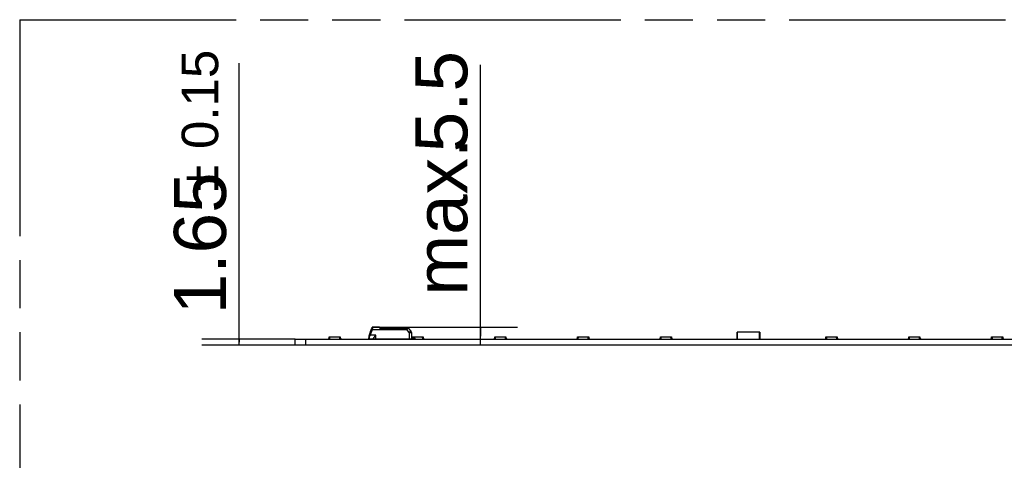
# Model space of a CAD drawing. Header units: millimetres. Extents: x 0 to 210, y 0 to 297.
# Tile 6 of 54: x 50 to 90, y 165 to 183. Entities that reach past the tile are written whole.
import ezdxf

# ---------------------------------------------------------------- set-up
doc = ezdxf.new("R2010")
doc.units = ezdxf.units.MM
doc.header["$LTSCALE"] = 19.36
doc.linetypes.add('PHANTOM', pattern=[0.8, 0.45, -0.05, 0.1, -0.05, 0.1, -0.05])
doc.layers.get('0').update_dxf_attribs({"linetype": 'CONTINUOUS'})
doc.layers.add('DEFAULT_3', color=7, linetype='PHANTOM')
doc.layers.add('Z_DIM_2D', color=7, linetype='CONTINUOUS')
doc.styles.add('TEXTSTYLE_3', font='helveticaneueltw1g-ltcn.otf')
doc.styles.add('TEXTSTYLE_4', font='gdt', dxfattribs={"width": 0.7})
doc.dimstyles.new('DIMSTYLE_5', dxfattribs={"dimtxt": 2.1, "dimasz": 3.5, "dimexe": 1.5, "dimexo": 0, "dimgap": 0.525, "dimtad": 1, "dimlfac": 7.000007, "dimdsep": 46, "dimtxsty": 'TEXTSTYLE_3', "dimblk": '_FILLED', "dimblk1": '_FILLED', "dimblk2": '_FILLED', "dimcen": 0.09, "dimclrt": 5, "dimazin": 2, "dimtol": 1, "dimtp": 0.15, "dimtm": 0.15, "dimtfac": 1, "dimtofl": 0, "dimtmove": 0, "dimatfit": 3, "dimldrblk": '_FILLED', "dimfxl": 1, "dimtolj": 1, "dimarcsym": 0})
doc.dimstyles.new('DIMSTYLE_6', dxfattribs={"dimtxt": 2.1, "dimasz": 3.5, "dimexe": 1.5, "dimexo": 0, "dimgap": 0.525, "dimtad": 1, "dimlfac": 7.000007, "dimdsep": 46, "dimtxsty": 'TEXTSTYLE_3', "dimblk": '_FILLED', "dimblk1": '_FILLED', "dimblk2": '_FILLED', "dimcen": 0.09, "dimclrt": 5, "dimazin": 2, "dimtp": 0.1, "dimtm": 0.1, "dimtfac": 1, "dimtofl": 0, "dimtmove": 0, "dimatfit": 3, "dimldrblk": '_FILLED', "dimfxl": 1, "dimtolj": 1, "dimarcsym": 0})

# ---------------------------------------------------------------- blocks, each defined once
blk = doc.blocks.new('*D11')
at = {"layer": 'Z_DIM_2D', "color": 2, "linetype": 'CONTINUOUS'}
for p, q in [((58.96, 169.694), (58.96, 180.929)), ((61.215, 169.812), (57.46, 169.812)), ((58.96, 169.812), (58.96, 169.694)), ((58.96, 169.577), (58.96, 169.694)), ((61.215, 169.577), (57.46, 169.577))]:
    blk.add_line(p, q, dxfattribs=at)
at = {"layer": 'Z_DIM_2D', "color": 5, "linetype": 'CONTINUOUS'}
for s, height, style, p in [('0.15', 1.47, 'TEXTSTYLE_3', (58.12, 177.473)), ('`', 1.47, 'TEXTSTYLE_4', (58.12, 175.758)), ('1.65', 2.1, 'TEXTSTYLE_3', (58.435, 170.822))]:
    blk.add_text(s, height=height, rotation=90, dxfattribs=dict(at, style=style)).set_placement(p)
blk = doc.blocks.new('_FILLED')
at = {"color": 0, "linetype": 'BYBLOCK'}
blk.add_solid([(0, 0), (-1, 0.125), (-1, -0.125)], dxfattribs=at)
blk = doc.blocks.new('_NONE')
blk = doc.blocks.new('*D12')
at = {"layer": 'Z_DIM_2D', "color": 2, "linetype": 'CONTINUOUS'}
for p, q in [((68.674, 169.941), (68.674, 180.866)), ((64.575, 170.305), (70.174, 170.305)), ((68.674, 170.305), (68.674, 169.941)), ((68.674, 169.577), (68.674, 169.941))]:
    blk.add_line(p, q, dxfattribs=at)
at = {"layer": 'Z_DIM_2D', "color": 5, "linetype": 'CONTINUOUS', "style": 'TEXTSTYLE_3'}
for s, p in [('5.5', (68.149, 177.34)), ('max. ', (68.149, 171.572))]:
    blk.add_text(s, height=2.1, rotation=90, dxfattribs=at).set_placement(p)

msp = doc.modelspace()

# ---------------------------------------------------------------- linework, layer by layer
at = {"color": 6, "linetype": 'CONTINUOUS'}
for p, q in [((64.205, 169.9874), (64.2928, 170.2286)), ((64.3138, 170.2864), (64.313, 170.2841)), ((64.5749, 170.3052), (64.3407, 170.3052)), ((64.6229, 170.2905), (64.6639, 170.2623)), ((64.6637, 170.2623), (65.7315, 170.2623)), ((65.7859, 170.2521), (65.8748, 170.1462)), ((65.8092, 170.0885), (65.811, 169.8195)), ((65.8948, 170.0919), (65.8972, 169.8195)), ((64.1829, 169.9017), (64.1829, 169.9004)), ((64.1829, 169.8624), (64.1829, 169.8727)), ((64.1832, 169.9106), (64.1831, 169.9086)), ((64.1894, 169.9443), (64.189, 169.9429)), ((64.1896, 169.9448), (64.1894, 169.9443)), ((64.1901, 169.8125), (64.1901, 169.8435)), ((64.2115, 169.8338), (64.3758, 169.8338)), ((64.2184, 169.9318), (64.2315, 169.9766)), ((64.3758, 169.8195), (64.3758, 169.8462)), ((65.8972, 169.8195), (64.3758, 169.8195)), ((64.4605, 169.9766), (64.4615, 169.9779)), ((64.5186, 169.8195), (64.5258, 169.8124)), ((65.8969, 169.8552), (66.0544, 169.8552)), ((65.8971, 169.8338), (66.0329, 169.8338)), ((66.0544, 169.8125), (66.0544, 169.8552))]:
    msp.add_line(p, q, dxfattribs=at)
at = {"color": 7, "linetype": 'CONTINUOUS'}
for p, q in [((64.2189, 170.0256), (64.2322, 170.0624)), ((64.2322, 170.0624), (64.2323, 170.0624)), ((64.2552, 170.1253), (64.2791, 170.1912)), ((64.2881, 170.2158), (64.288, 170.2157)), ((64.2881, 170.2158), (64.288, 170.2157)), ((64.3105, 170.2772), (64.3066, 170.2665)), ((64.3109, 170.2783), (64.3105, 170.2772)), ((64.311, 170.2785), (64.311, 170.2785)), ((79.0115, 169.8125), (79.0115, 170.0981)), ((79.9186, 170.0981), (79.0115, 170.0981)), ((79.0293, 169.8125), (79.0293, 170.0981)), ((79.9008, 170.0981), (79.9008, 169.8125)), ((79.9186, 170.0981), (79.9186, 169.8125)), ((61.2151, 169.5766), (61.2151, 169.8124)), ((61.2151, 169.8124), (141.0721, 169.8124)), ((61.6437, 169.5766), (61.6437, 169.8124)), ((62.5403, 169.8125), (62.5403, 169.8124)), ((62.5403, 169.8125), (62.5818, 169.8125)), ((62.5617, 169.8481), (62.5617, 169.8125)), ((62.5617, 169.8481), (62.583, 169.8481)), ((62.5689, 169.8481), (62.5689, 169.8125)), ((62.5817, 169.8124), (62.585, 169.9052)), ((62.585, 169.9052), (63.0356, 169.9052)), ((63.0356, 169.9052), (63.0389, 169.8124)), ((63.0376, 169.8481), (63.0589, 169.8481)), ((63.0389, 169.8125), (63.0932, 169.8125)), ((63.0517, 169.8481), (63.0517, 169.8125)), ((63.0589, 169.8481), (63.0589, 169.8125)), ((63.0932, 169.8124), (63.0932, 169.8125)), ((64.1222, 169.8125), (64.5256, 169.8125)), ((64.1915, 169.9508), (64.2049, 169.9873)), ((64.1916, 169.9508), (64.1915, 169.9507)), ((64.1917, 169.9508), (64.1915, 169.9508)), ((64.1916, 169.9507), (64.1916, 169.9507)), ((64.6307, 169.8125), (64.9794, 169.8125)), ((65.6222, 169.8125), (66.1222, 169.8125)), ((65.9166, 169.8552), (65.9183, 169.9052)), ((65.9183, 169.9052), (66.369, 169.9052)), ((66.369, 169.9052), (66.3722, 169.8124)), ((66.371, 169.8481), (66.3922, 169.8481)), ((66.3722, 169.8125), (66.4265, 169.8125)), ((66.3851, 169.8481), (66.3851, 169.8125)), ((66.3922, 169.8481), (66.3922, 169.8125)), ((66.4265, 169.8124), (66.4265, 169.8125)), ((67.1151, 169.8125), (67.1151, 169.8124)), ((67.1151, 169.8125), (67.5722, 169.8125)), ((67.5722, 169.8124), (67.5722, 169.8125)), ((69.207, 169.8125), (69.207, 169.8124)), ((69.207, 169.8125), (69.2484, 169.8125)), ((69.2284, 169.8481), (69.2284, 169.8125)), ((69.2284, 169.8481), (69.2497, 169.8481)), ((69.2355, 169.8481), (69.2355, 169.8125)), ((69.2484, 169.8124), (69.2516, 169.9052)), ((69.2516, 169.9052), (69.7023, 169.9052)), ((69.7023, 169.9052), (69.7055, 169.8124)), ((69.7043, 169.8481), (69.7255, 169.8481)), ((69.7055, 169.8125), (69.7598, 169.8125)), ((69.7184, 169.8481), (69.7184, 169.8125)), ((69.7255, 169.8481), (69.7255, 169.8125)), ((69.7598, 169.8124), (69.7598, 169.8125)), ((69.8579, 169.8125), (69.8579, 169.8124)), ((69.8579, 169.8125), (70.3151, 169.8125)), ((70.3151, 169.8124), (70.3151, 169.8125)), ((72.5403, 169.8125), (72.5403, 169.8124)), ((72.5403, 169.8125), (72.5817, 169.8125)), ((72.5617, 169.8481), (72.5617, 169.8125)), ((72.5617, 169.8481), (72.583, 169.8481)), ((72.5689, 169.8481), (72.5689, 169.8125)), ((72.5817, 169.8124), (72.585, 169.9052)), ((72.585, 169.9052), (73.0356, 169.9052)), ((73.0356, 169.9052), (73.0389, 169.8124)), ((73.0376, 169.8481), (73.0589, 169.8481)), ((73.0389, 169.8125), (73.0932, 169.8125)), ((73.0517, 169.8481), (73.0517, 169.8125)), ((73.0589, 169.8481), (73.0589, 169.8125)), ((73.0932, 169.8124), (73.0932, 169.8125)), ((75.8736, 169.8125), (75.8736, 169.8124)), ((75.8736, 169.8125), (75.9151, 169.8125)), ((75.8951, 169.8481), (75.8951, 169.8125)), ((75.8951, 169.8481), (75.9163, 169.8481)), ((75.9022, 169.8481), (75.9022, 169.8125)), ((75.9151, 169.8124), (75.9183, 169.9052)), ((75.9183, 169.9052), (76.369, 169.9052)), ((76.369, 169.9052), (76.3722, 169.8124)), ((76.371, 169.8481), (76.3922, 169.8481)), ((76.3722, 169.8125), (76.4265, 169.8125)), ((76.3851, 169.8481), (76.3851, 169.8125)), ((76.3922, 169.8481), (76.3922, 169.8125)), ((76.4265, 169.8124), (76.4265, 169.8125)), ((78.9743, 169.8125), (79.2542, 169.8125)), ((79.2542, 169.8125), (79.2542, 169.8124)), ((79.6759, 169.8125), (79.6759, 169.8124)), ((79.6759, 169.8125), (79.9558, 169.8125)), ((79.9186, 169.8152), (80.1258, 169.8152)), ((80.1258, 169.8124), (80.1258, 169.8152)), ((82.5403, 169.8125), (82.5403, 169.8124)), ((82.5403, 169.8125), (82.5817, 169.8125)), ((82.5617, 169.8481), (82.5617, 169.8125)), ((82.5617, 169.8481), (82.583, 169.8481)), ((82.5689, 169.8481), (82.5689, 169.8125)), ((82.5817, 169.8124), (82.585, 169.9052)), ((82.585, 169.9052), (83.0356, 169.9052)), ((83.0356, 169.9052), (83.0389, 169.8124)), ((83.0376, 169.8481), (83.0589, 169.8481)), ((83.0389, 169.8125), (83.0932, 169.8125)), ((83.0517, 169.8481), (83.0517, 169.8125)), ((83.0589, 169.8481), (83.0589, 169.8125)), ((83.0932, 169.8124), (83.0932, 169.8125)), ((85.8736, 169.8125), (85.8736, 169.8124)), ((85.8736, 169.8125), (85.9151, 169.8125)), ((85.8951, 169.8481), (85.8951, 169.8125)), ((85.8951, 169.8481), (85.9163, 169.8481)), ((85.9022, 169.8481), (85.9022, 169.8125)), ((85.9151, 169.8124), (85.9183, 169.9052)), ((85.9183, 169.9052), (86.369, 169.9052)), ((86.369, 169.9052), (86.3722, 169.8124)), ((86.3709, 169.8481), (86.3922, 169.8481)), ((86.3722, 169.8125), (86.4265, 169.8125)), ((86.3851, 169.8481), (86.3851, 169.8125)), ((86.3922, 169.8481), (86.3922, 169.8125)), ((86.4265, 169.8124), (86.4265, 169.8125)), ((89.207, 169.8125), (89.207, 169.8124)), ((89.207, 169.8125), (89.2484, 169.8125)), ((89.2284, 169.8481), (89.2284, 169.8125)), ((89.2284, 169.8481), (89.2496, 169.8481)), ((89.2355, 169.8481), (89.2355, 169.8125)), ((89.2484, 169.8124), (89.2516, 169.9052)), ((89.2516, 169.9052), (89.7023, 169.9052)), ((89.7023, 169.9052), (89.7055, 169.8124)), ((89.7043, 169.8481), (89.7255, 169.8481)), ((89.7055, 169.8125), (89.7598, 169.8125)), ((89.7184, 169.8481), (89.7184, 169.8125)), ((89.7255, 169.8481), (89.7255, 169.8125)), ((89.7598, 169.8124), (89.7598, 169.8125)), ((141.0721, 169.5766), (61.2151, 169.5766))]:
    msp.add_line(p, q, dxfattribs=at)
at = {"color": 9, "linetype": 'CONTINUOUS'}
for p, q in [((64.3149, 170.2061), (64.2319, 169.9779)), ((64.2881, 170.2157), (64.3149, 170.2061)), ((64.313, 170.2841), (64.2928, 170.2286)), ((64.3301, 170.2636), (64.3149, 170.2124)), ((64.3149, 170.2124), (65.7132, 170.2124)), ((64.3149, 170.2093), (64.3149, 170.2124)), ((64.3149, 170.2061), (64.3149, 170.2093)), ((64.3149, 170.2061), (65.7133, 170.2061)), ((64.3301, 170.2636), (64.3407, 170.2989)), ((64.3407, 170.2989), (64.3407, 170.3052)), ((64.3407, 170.2989), (64.5749, 170.2989)), ((64.5749, 170.2989), (64.5749, 170.3052)), ((64.6554, 170.2465), (65.7315, 170.2465)), ((65.7132, 170.2124), (65.7133, 170.2061)), ((65.8091, 170.0919), (65.7133, 170.2061)), ((65.7315, 170.2623), (65.7315, 170.2465)), ((65.7315, 170.2623), (65.764, 170.2623)), ((65.7859, 170.2521), (65.7438, 170.2443)), ((65.8091, 170.0919), (65.8092, 170.0885)), ((62.5546, 169.8124), (62.5546, 169.8125)), ((62.6064, 169.9052), (62.6032, 169.8124)), ((63.0175, 169.8124), (63.0142, 169.9052)), ((63.0789, 169.8125), (63.0789, 169.8124)), ((64.1829, 169.9004), (64.1829, 169.8727)), ((64.205, 169.9874), (64.1915, 169.9505)), ((64.2319, 169.9779), (64.205, 169.9874)), ((64.2115, 169.8338), (64.2115, 169.8829)), ((64.4615, 169.9779), (64.2319, 169.9779)), ((64.4329, 169.8195), (64.4329, 169.8125)), ((64.4615, 169.8195), (64.4615, 169.9779)), ((64.5371, 169.8124), (64.5371, 169.8195)), ((64.6555, 169.8177), (64.6549, 169.8195)), ((65.7615, 169.8125), (65.7615, 169.8195)), ((65.9397, 169.9052), (65.938, 169.8552)), ((66.0329, 169.8552), (66.0329, 169.8338)), ((66.3508, 169.8124), (66.3476, 169.9052)), ((66.4122, 169.8125), (66.4122, 169.8124)), ((67.1722, 169.8124), (67.1722, 169.8125)), ((67.5151, 169.8125), (67.5151, 169.8124)), ((69.2213, 169.8124), (69.2213, 169.8125)), ((69.2731, 169.9052), (69.2698, 169.8124)), ((69.6841, 169.8124), (69.6809, 169.9052)), ((69.7455, 169.8125), (69.7455, 169.8124)), ((69.9151, 169.8124), (69.9151, 169.8125)), ((70.2579, 169.8125), (70.2579, 169.8124)), ((72.5546, 169.8124), (72.5546, 169.8125)), ((72.6064, 169.9052), (72.6032, 169.8124)), ((73.0175, 169.8124), (73.0142, 169.9052)), ((73.0789, 169.8125), (73.0789, 169.8124)), ((75.8879, 169.8124), (75.8879, 169.8125)), ((75.9397, 169.9052), (75.9365, 169.8124)), ((76.3508, 169.8124), (76.3475, 169.9052)), ((76.4122, 169.8125), (76.4122, 169.8124)), ((82.5546, 169.8124), (82.5546, 169.8125)), ((82.6064, 169.9052), (82.6031, 169.8124)), ((83.0175, 169.8124), (83.0142, 169.9052)), ((83.0789, 169.8125), (83.0789, 169.8124)), ((85.8879, 169.8124), (85.8879, 169.8125)), ((85.9397, 169.9052), (85.9365, 169.8124)), ((86.3508, 169.8124), (86.3475, 169.9052)), ((86.4122, 169.8125), (86.4122, 169.8124)), ((89.2212, 169.8124), (89.2212, 169.8125)), ((89.273, 169.9052), (89.2698, 169.8124)), ((89.6841, 169.8124), (89.6809, 169.9052)), ((89.7455, 169.8125), (89.7455, 169.8124))]:
    msp.add_line(p, q, dxfattribs=at)
at = {"color": 6, "linetype": 'CONTINUOUS'}
for points in [[(64.5825, 170.3049), (64.5818, 170.3049), (64.581, 170.305), (64.5803, 170.305), (64.5795, 170.3051), (64.5787, 170.3051), (64.5779, 170.3051), (64.5771, 170.3051), (64.5763, 170.3052), (64.5755, 170.3052), (64.5749, 170.3052)], [(64.5969, 170.3023), (64.5961, 170.3026), (64.5953, 170.3028), (64.5945, 170.3029), (64.5937, 170.3031), (64.593, 170.3033), (64.5922, 170.3035), (64.5914, 170.3036), (64.5907, 170.3038), (64.5899, 170.3039), (64.5891, 170.304), (64.5884, 170.3042), (64.5876, 170.3043), (64.5869, 170.3044), (64.5862, 170.3045), (64.5854, 170.3046), (64.5847, 170.3047), (64.584, 170.3047), (64.5832, 170.3048), (64.5825, 170.3049)], [(64.6077, 170.2987), (64.6068, 170.299), (64.606, 170.2994), (64.6051, 170.2997), (64.6043, 170.3), (64.6035, 170.3003), (64.6026, 170.3006), (64.6018, 170.3009), (64.601, 170.3012), (64.6001, 170.3014), (64.5993, 170.3017), (64.5985, 170.3019), (64.5977, 170.3021), (64.5969, 170.3023)], [(64.6229, 170.2905), (64.6221, 170.2911), (64.6213, 170.2916), (64.6206, 170.2921), (64.6198, 170.2925), (64.619, 170.293), (64.6182, 170.2935), (64.6175, 170.2939), (64.6167, 170.2944), (64.6159, 170.2948), (64.6151, 170.2952), (64.6143, 170.2956), (64.6135, 170.2961), (64.6127, 170.2965), (64.6119, 170.2969), (64.611, 170.2972), (64.6102, 170.2976), (64.6094, 170.298), (64.6085, 170.2983), (64.6077, 170.2987)], [(64.189, 169.9429), (64.1887, 169.9419), (64.1884, 169.9408), (64.1881, 169.9397), (64.1878, 169.9386), (64.1875, 169.9375), (64.1872, 169.9365), (64.187, 169.9354), (64.1867, 169.9343), (64.1865, 169.9332), (64.1862, 169.9321), (64.186, 169.931), (64.1858, 169.93), (64.1856, 169.9289), (64.1853, 169.9278), (64.1851, 169.9267), (64.185, 169.9256), (64.1848, 169.9245), (64.1846, 169.9234), (64.1844, 169.9223), (64.1843, 169.9212), (64.1841, 169.9202), (64.184, 169.9191), (64.1839, 169.918), (64.1838, 169.917), (64.1837, 169.9159), (64.1835, 169.9149), (64.1835, 169.9138), (64.1834, 169.9128), (64.1833, 169.9117), (64.1832, 169.9106)]]:
    msp.add_lwpolyline(points, dxfattribs=at)
at = {"color": 7, "linetype": 'CONTINUOUS'}
for centre, radius, start, end in [((68.3986, 168.7298), 4.3709, 160.12672, 160.28381), ((66.6081, 169.3771), 2.467, 159.80769, 160.1232), ((67.3854, 169.0905), 3.2954, 159.66662, 159.79488), ((59.9881, 171.801), 4.583, 340.32179, 340.43866), ((64.3395, 170.2667), 0.0309, 157.53139, 157.82813), ((64.3258, 169.9016), 0.1429, 160.51259, 179.91676), ((64.3258, 169.9016), 0.1429, 160.02719, 160.17367)]:
    msp.add_arc(centre, radius, start, end, dxfattribs=at)
at = {"color": 9, "linetype": 'CONTINUOUS'}
for centre, radius, start, end in [((64.3108, 170.2548), 0.00801, 158.83036, 159.99991), ((64.5749, 170.2195), 0.0857, 67.65768, 89.99859), ((64.6197, 170.2846), 0.00672, 55.50274, 56.11377), ((65.707, 170.239), 0.0273, 283.19904, 288.44091), ((64.1939, 169.9496), 0.00251, 160.01905, 162.50601), ((64.2485, 170.0236), 0.0967, 249.9957, 251.83174)]:
    msp.add_arc(centre, radius, start, end, dxfattribs=at)
at = {"color": 6, "linetype": 'CONTINUOUS'}
for centre, radius, start, end in [((64.3407, 170.2766), 0.0286, 90.00005, 159.9994), ((65.764, 170.2338), 0.0286, 40.00015, 89.99994), ((65.8091, 170.0911), 0.0857, 0.5, 40), ((64.3258, 169.9016), 0.1429, 179.91676, 179.98366), ((64.2115, 169.8624), 0.0286, 180, 269.99967), ((64.3258, 169.9016), 0.1429, 160.17367, 160.51259), ((64.0789, 170.0215), 0.1591, 343.61073, 343.85675), ((64.0794, 170.0214), 0.1586, 343.85722, 344.07769), ((64.6258, 169.8981), 0.0857, 270, 293.55646), ((65.7615, 169.8981), 0.0857, 246.44354, 266.6962), ((66.0329, 169.7981), 0.0357, 53.1301, 90.00004)]:
    msp.add_arc(centre, radius, start, end, dxfattribs=at)
msp.add_ellipse((64.2115, 169.7981), major_axis=(0, 0.0357), ratio=1, start_param=0.0000001, end_param=0.6435011, dxfattribs=at)
at = {"color": 9, "linetype": 'CONTINUOUS'}
for points, knots in [([(64.3149, 170.2124), (64.3145, 170.2125), (64.3137, 170.2128), (64.3124, 170.2133), (64.3112, 170.2136), (64.3099, 170.214), (64.3087, 170.2144), (64.3071, 170.2148), (64.3044, 170.2155), (64.3008, 170.2164), (64.2969, 170.217), (64.2939, 170.2173), (64.2919, 170.2173), (64.2907, 170.2171), (64.2897, 170.2169), (64.289, 170.2166), (64.2884, 170.2162), (64.2881, 170.2158), (64.2881, 170.2157)], [0, 0, 0, 0, 0.0474197, 0.0945834, 0.1414088, 0.1877692, 0.2335602, 0.2787085, 0.3666999, 0.5309147, 0.6753117, 0.7952887, 0.8452744, 0.8884102, 0.9247396, 0.9546167, 0.9790203, 1, 1, 1, 1]), ([(64.3034, 170.2577), (64.3037, 170.2585), (64.3046, 170.2601), (64.3068, 170.262), (64.3096, 170.2635), (64.313, 170.2645), (64.3168, 170.265), (64.3226, 170.2651), (64.3271, 170.2643), (64.3301, 170.2636)], [0, 0, 0, 0, 0.0887133, 0.183929, 0.2899793, 0.4089706, 0.5411258, 0.685283, 1, 1, 1, 1]), ([(64.3138, 170.2864), (64.3142, 170.2875), (64.3153, 170.2897), (64.3175, 170.2925), (64.3204, 170.2949), (64.325, 170.2976), (64.3319, 170.2994), (64.3377, 170.2993), (64.3407, 170.2989)], [0, 0, 0, 0, 0.1106199, 0.223327, 0.3398875, 0.4615196, 0.7209026, 1, 1, 1, 1]), ([(64.5749, 170.2989), (64.5781, 170.2988), (64.5843, 170.2982), (64.593, 170.2956), (64.6007, 170.2917), (64.6052, 170.2884), (64.6073, 170.2866)], [0, 0, 0, 0, 0.2683494, 0.5249924, 0.7677898, 1, 1, 1, 1]), ([(64.6235, 170.2901), (64.623, 170.2904), (64.622, 170.291), (64.6203, 170.2914), (64.6184, 170.2914), (64.6155, 170.291), (64.6117, 170.2895), (64.6088, 170.2877), (64.6073, 170.2866)], [0, 0, 0, 0, 0.0948048, 0.1938218, 0.3005464, 0.4174015, 0.6855145, 1, 1, 1, 1]), ([(64.6073, 170.2866), (64.6151, 170.2801), (64.631, 170.2666), (64.647, 170.2532), (64.6554, 170.2465)], [0, 0, 0, 0, 0.4852632, 1, 1, 1, 1]), ([(65.7133, 170.2061), (65.7154, 170.2068), (65.7196, 170.2084), (65.7245, 170.2112), (65.728, 170.2139), (65.7304, 170.2162), (65.7324, 170.2188), (65.7342, 170.2215), (65.7357, 170.2244), (65.7376, 170.2281), (65.7397, 170.2329), (65.742, 170.2385), (65.7432, 170.2424), (65.7438, 170.2443)], [0, 0, 0, 0, 0.1315639, 0.2622681, 0.3270979, 0.3914128, 0.4551759, 0.5184218, 0.5811164, 0.6431756, 0.7651521, 0.8841057, 1, 1, 1, 1]), ([(65.7157, 170.2131), (65.717, 170.2133), (65.7197, 170.2142), (65.7218, 170.216), (65.7227, 170.2171)], [0, 0, 0, 0, 0.4981559, 1, 1, 1, 1]), ([(65.7315, 170.2465), (65.7312, 170.2414), (65.7297, 170.2314), (65.7266, 170.2206), (65.7227, 170.2171)], [0, 0, 0, 0, 0.4924196, 1, 1, 1, 1]), ([(65.7438, 170.2443), (65.7433, 170.2468), (65.7424, 170.2503), (65.7406, 170.2547), (65.739, 170.2573), (65.7373, 170.2595), (65.7355, 170.2611), (65.7336, 170.2621), (65.7322, 170.2623), (65.7315, 170.2623)], [0, 0, 0, 0, 0.3264561, 0.4720622, 0.6035774, 0.7204225, 0.8233467, 0.9149391, 1, 1, 1, 1]), ([(65.7315, 170.2465), (65.7326, 170.2464), (65.7367, 170.246), (65.7408, 170.2451), (65.7438, 170.2443)], [0, 0, 0, 0, 0.2549348, 1, 1, 1, 1]), ([(65.8748, 170.1462), (65.8747, 170.1462), (65.8746, 170.1461), (65.8745, 170.146), (65.8742, 170.1459), (65.874, 170.1456), (65.8736, 170.1454), (65.8732, 170.145), (65.8727, 170.1446), (65.8721, 170.1442), (65.8715, 170.1437), (65.8706, 170.143), (65.8696, 170.1421), (65.8682, 170.141), (65.8665, 170.1396), (65.8644, 170.1379), (65.8623, 170.1362), (65.8603, 170.1345), (65.8575, 170.1323), (65.8541, 170.1294), (65.85, 170.126), (65.8459, 170.1226), (65.8418, 170.1192), (65.8377, 170.1158), (65.8323, 170.1113), (65.8255, 170.1056), (65.8173, 170.0987), (65.8119, 170.0942), (65.8091, 170.0919)], [0, 0, 0, 0, 0.001944, 0.0038966, 0.007803, 0.0117093, 0.0156156, 0.0234282, 0.0312407, 0.0390533, 0.0468659, 0.062491, 0.0781162, 0.0937413, 0.1249916, 0.1562419, 0.1874922, 0.2187425, 0.2499928, 0.3124934, 0.374994, 0.4374946, 0.4999952, 0.5624958, 0.6249964, 0.7499976, 0.8749988, 1, 1, 1, 1]), ([(65.8091, 170.0919), (65.8127, 170.0919), (65.8199, 170.092), (65.8306, 170.092), (65.8395, 170.0921), (65.8466, 170.0921), (65.852, 170.0922), (65.8574, 170.0922), (65.8627, 170.0922), (65.8681, 170.0922), (65.8725, 170.0922), (65.8761, 170.0922), (65.8788, 170.0922), (65.8815, 170.0922), (65.8837, 170.0921), (65.8855, 170.0921), (65.8868, 170.0921), (65.8882, 170.0921), (65.8895, 170.0921), (65.8906, 170.0921), (65.8915, 170.0921), (65.8922, 170.092), (65.8928, 170.092), (65.8934, 170.092), (65.8938, 170.092), (65.8942, 170.092), (65.8945, 170.0919), (65.8947, 170.0919), (65.8948, 170.0919), (65.8948, 170.0919)], [0, 0, 0, 0, 0.1250019, 0.2500038, 0.3750057, 0.4375066, 0.5000076, 0.5625085, 0.6250094, 0.6875104, 0.7500113, 0.7812618, 0.8125123, 0.8437627, 0.8750132, 0.8906384, 0.9062637, 0.9218889, 0.9375142, 0.9531394, 0.960952, 0.9687646, 0.9765772, 0.9843898, 0.9882961, 0.9922025, 0.996109, 0.9980614, 1, 1, 1, 1]), ([(64.1829, 169.9017), (64.1829, 169.9004), (64.1833, 169.8979), (64.185, 169.8943), (64.1877, 169.891), (64.1913, 169.8882), (64.1957, 169.8859), (64.2024, 169.8836), (64.2078, 169.8829), (64.2115, 169.8829)], [0, 0, 0, 0, 0.0987194, 0.2021388, 0.313711, 0.4351067, 0.5663028, 0.7059365, 1, 1, 1, 1]), ([(64.1915, 169.9504), (64.1914, 169.9501), (64.1913, 169.9495), (64.1915, 169.9486), (64.1919, 169.9476), (64.1928, 169.946), (64.1947, 169.9441), (64.1976, 169.9417), (64.2013, 169.9393), (64.2056, 169.937), (64.2104, 169.9347), (64.2137, 169.9334), (64.2155, 169.9328)], [0, 0, 0, 0, 0.0269705, 0.0566685, 0.0908302, 0.1304762, 0.2277053, 0.3488434, 0.4912875, 0.6508531, 0.8223575, 1, 1, 1, 1]), ([(64.2115, 169.8829), (64.2115, 169.8907), (64.2126, 169.9072), (64.216, 169.9234), (64.2184, 169.9318)], [0, 0, 0, 0, 0.4711668, 1, 1, 1, 1])]:
    msp.add_open_spline(points, degree=3, knots=knots, dxfattribs=at)
at = {"color": 6, "linetype": 'CONTINUOUS'}
for points, knots in [([(64.6637, 170.2623), (64.6634, 170.2623), (64.663, 170.2621), (64.6625, 170.2617), (64.6619, 170.261), (64.6611, 170.2597), (64.66, 170.2579), (64.659, 170.2555), (64.6574, 170.2517), (64.6562, 170.2486), (64.6554, 170.2465)], [0, 0, 0, 0, 0.0422325, 0.0718449, 0.1078817, 0.1996074, 0.3169078, 0.4580942, 0.6209276, 1, 1, 1, 1]), ([(65.7227, 170.2171), (65.7217, 170.2161), (65.7195, 170.2146), (65.7169, 170.2135), (65.7157, 170.2131)], [0, 0, 0, 0, 0.498103, 1, 1, 1, 1]), ([(64.3758, 169.8462), (64.3758, 169.848), (64.3764, 169.8518), (64.3783, 169.8578), (64.3812, 169.8644), (64.3849, 169.8715), (64.3894, 169.8791), (64.3944, 169.8871), (64.4, 169.8954), (64.4059, 169.9039), (64.4121, 169.9126), (64.4185, 169.9215), (64.4252, 169.9306), (64.4321, 169.9397), (64.4391, 169.9489), (64.4486, 169.9612), (64.4557, 169.9704), (64.4605, 169.9766)], [0, 0, 0, 0, 0.033583, 0.0736135, 0.1198427, 0.1715945, 0.2280745, 0.2885018, 0.3521739, 0.4185028, 0.4870277, 0.5573505, 0.6291203, 0.7020224, 0.775792, 0.8501905, 1, 1, 1, 1])]:
    msp.add_open_spline(points, degree=3, knots=knots, dxfattribs=at)
at = {"layer": 'DEFAULT_3', "color": 7, "linetype": 'PHANTOM'}
for q in [(50.1286, 132.68), (150.1286, 182.68)]:
    msp.add_line((50.1286, 182.68), q, dxfattribs=at)

# ---------------------------------------------------------------- dimensions: what is measured, and where the dimension line sits
at = {"layer": 'Z_DIM_2D', "color": 2, "linetype": 'CONTINUOUS'}
dim = msp.add_linear_dim(base=(58.96, 169.8124), p1=(61.2151, 169.5766), p2=(61.2151, 169.8124), angle=90, dimstyle='DIMSTYLE_5', override={"dimblk1": 'NONE', "dimblk2": 'NONE', "dimsah": 1}, dxfattribs=at)
dim.commit()
dim.dimension.update_dxf_attribs({"geometry": '*D11', "text_midpoint": (58.96, 175.8751), "dimtype": 160})
dim = msp.add_linear_dim(base=(68.6745, 169.5766), p1=(64.5749, 170.3052), p2=(61.6437, 169.5766), angle=270, text='max. <>', dimstyle='DIMSTYLE_6', override={"dimblk1": 'NONE', "dimblk2": 'NONE', "dimsah": 1}, dxfattribs=at)
dim.commit()
dim.dimension.update_dxf_attribs({"geometry": '*D12', "text_midpoint": (68.6745, 176.219), "dimtype": 160})

doc.saveas('drawing.dxf')
